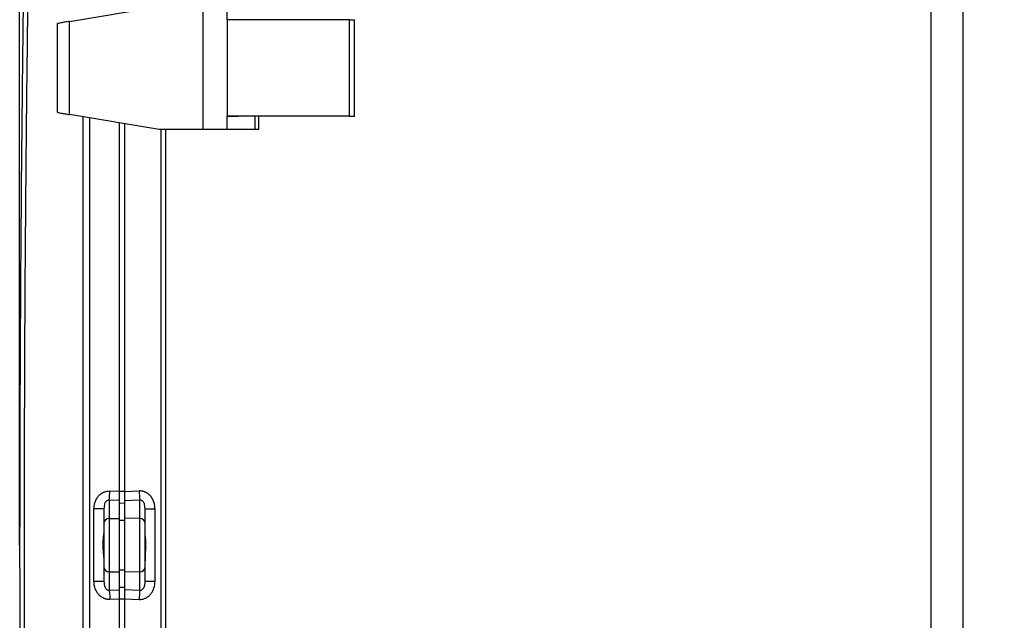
# Model space of a CAD drawing. Header units: inches. Extents: x 1.6 to 69.9, y 1.6 to 53.6.
# Tile 20 of 25: x 40 to 51.9, y 19.2 to 26.5. Entities that reach past the tile are written whole.
import ezdxf

# ---------------------------------------------------------------- set-up
doc = ezdxf.new("R2010")
doc.units = ezdxf.units.IN
doc.header["$LTSCALE"] = 6.5
doc.header["$MEASUREMENT"] = 0
doc.layers.add('DIMENSIONS', color=140, linetype='Continuous', lineweight=25)
doc.styles.add('SLDTEXTSTYLE0', font='TXT', dxfattribs={"width": 0.7})
doc.dimstyles.new('SLDDIMSTYLE0', dxfattribs={"dimtxt": 0.552246, "dimasz": 0.845, "dimexe": 0, "dimexo": 0.0625, "dimgap": 0.138062, "dimtad": 0, "dimtih": 1, "dimtoh": 1, "dimrnd": 1e-09, "dimzin": 12, "dimdsep": 46, "dimtxsty": 'SLDTEXTSTYLE0', "dimsah": 1, "dimcen": 0.09, "dimadec": 0, "dimazin": 3, "dimtfac": 1, "dimtofl": 0, "dimtmove": 0, "dimatfit": 3, "dimfxl": 0, "dimfrac": 2, "dimtolj": 1, "dimtzin": 12, "dimarcsym": 0})

# ---------------------------------------------------------------- blocks, each defined once
blk = doc.blocks.new('_D')
at = {"layer": 'DIMENSIONS'}
for p, q in [((39.975, 20.444), (39.975, 32.828)), ((51.383, 27.263), (51.383, 32.828)), ((39.975, 32.015), (43.906, 32.015)), ((44.654, 32.015), (44.469, 32.015)), ((44.469, 32.015), (44.469, 31.138)), ((46.755, 32.015), (46.94, 32.015)), ((46.94, 32.015), (46.94, 31.138)), ((51.383, 32.015), (47.503, 32.015)), ((44.469, 31.138), (44.654, 31.138)), ((46.94, 31.138), (46.755, 31.138))]:
    blk.add_line(p, q, dxfattribs=at)
for points in [[(39.975, 32.015), (40.82, 31.885), (40.82, 32.145)], [(51.383, 32.015), (50.538, 32.145), (50.538, 31.885)]]:
    blk.add_solid(points, dxfattribs=at)
at = {"layer": 'DIMENSIONS', "char_height": 0.5417, "attachment_point": 1, "style": 'SLDTEXTSTYLE0'}
for s, insert in [('11.41', (44.654, 32.837)), ('289.8', (44.654, 31.836))]:
    blk.add_mtext(s, dxfattribs=dict(at, insert=insert))
blk = doc.blocks.new('_D_1')
at = {"layer": 'DIMENSIONS'}
for p, q in [((39.975, 20.444), (39.975, 34.915)), ((51.883, 30.701), (51.883, 34.915)), ((39.975, 34.103), (43.906, 34.103)), ((44.654, 34.103), (44.469, 34.103)), ((44.469, 34.103), (44.469, 33.225)), ((46.755, 34.103), (46.94, 34.103)), ((46.94, 34.103), (46.94, 33.225)), ((51.883, 34.103), (47.503, 34.103)), ((44.469, 33.225), (44.654, 33.225)), ((46.94, 33.225), (46.755, 33.225))]:
    blk.add_line(p, q, dxfattribs=at)
for points in [[(39.975, 34.103), (40.82, 33.973), (40.82, 34.233)], [(51.883, 34.103), (51.038, 34.233), (51.038, 33.973)]]:
    blk.add_solid(points, dxfattribs=at)
at = {"layer": 'DIMENSIONS', "char_height": 0.5417, "attachment_point": 1, "style": 'SLDTEXTSTYLE0'}
for s, insert in [('11.91', (44.654, 34.925)), ('302.5', (44.654, 33.923))]:
    blk.add_mtext(s, dxfattribs=dict(at, insert=insert))

msp = doc.modelspace()

# ---------------------------------------------------------------- linework, layer by layer
for p, q in [((50.996, 26.798), (50.996, 13.44)), ((40.578, 26.455), (41.662, 26.636)), ((42.196, 25.147), (42.196, 26.636)), ((42.483, 26.475), (42.483, 26.636)), ((40.578, 25.328), (40.578, 26.455)), ((42.483, 26.475), (42.483, 25.308)), ((42.823, 26.475), (42.483, 26.475)), ((43.962, 26.475), (42.617, 26.475)), ((43.962, 25.308), (43.962, 26.475)), ((44.026, 26.475), (44.026, 26.475)), ((44.026, 25.308), (44.026, 26.475)), ((40.433, 25.355), (40.433, 26.428)), ((41.662, 25.147), (40.578, 25.328)), ((40.743, 14.857), (40.743, 25.3)), ((40.825, 14.871), (40.825, 25.287)), ((42.483, 25.147), (42.483, 25.308)), ((42.483, 25.308), (42.617, 25.308)), ((43.962, 25.308), (42.483, 25.308)), ((42.823, 25.147), (42.823, 25.308)), ((42.867, 25.147), (42.867, 25.308)), ((41.183, 20.771), (41.183, 25.227)), ((41.243, 25.217), (41.243, 20.77)), ((42.196, 25.147), (41.662, 25.147)), ((41.684, 25.147), (41.684, 15.01)), ((41.743, 15.01), (41.743, 25.147)), ((42.823, 25.147), (42.483, 25.147)), ((41.066, 20.775), (41.183, 20.771)), ((41.243, 20.77), (41.183, 20.77)), ((41.243, 20.77), (41.42, 20.775)), ((41.183, 20.659), (41.057, 20.662)), ((41.057, 20.662), (41.057, 20.441)), ((41.183, 20.442), (41.183, 20.659)), ((41.183, 20.631), (41.243, 20.629)), ((41.429, 20.663), (41.243, 20.657)), ((41.243, 20.657), (41.243, 20.444)), ((41.429, 20.441), (41.429, 20.663)), ((40.874, 19.678), (40.874, 20.56)), ((40.993, 20.56), (40.989, 20.56)), ((40.996, 20.579), (40.993, 20.56)), ((40.993, 20.56), (40.993, 20.384)), ((41.493, 20.56), (41.49, 20.579)), ((41.493, 20.384), (41.493, 20.56)), ((41.612, 19.678), (41.612, 20.56)), ((41.057, 20.441), (41.183, 20.442)), ((41.183, 19.795), (41.183, 20.442)), ((41.243, 20.416), (41.183, 20.417)), ((41.429, 20.441), (41.243, 20.444)), ((41.243, 20.444), (41.243, 19.794)), ((41.493, 20.007), (41.493, 19.931)), ((40.992, 19.966), (40.993, 19.949)), ((40.993, 19.853), (40.993, 19.678)), ((41.057, 19.797), (41.183, 19.795)), ((41.057, 19.797), (41.057, 19.575)), ((41.183, 19.82), (41.243, 19.822)), ((41.183, 19.579), (41.183, 19.795)), ((41.429, 19.797), (41.243, 19.794)), ((41.243, 19.794), (41.243, 19.581)), ((41.429, 19.575), (41.429, 19.797)), ((41.493, 19.678), (41.493, 19.853)), ((40.993, 19.678), (40.996, 19.659)), ((41.057, 19.575), (41.183, 19.579)), ((41.243, 19.608), (41.183, 19.606)), ((41.243, 19.581), (41.429, 19.575)), ((41.183, 19.466), (41.066, 19.462)), ((41.183, 19.468), (41.243, 19.468)), ((41.183, 14.931), (41.183, 19.466)), ((41.243, 19.468), (41.42, 19.462)), ((41.243, 19.468), (41.243, 14.941))]:
    msp.add_line(p, q)
at = {"flags": 128}
for points in [[(42.483, 25.147), (42.457, 25.147), (42.426, 25.147), (42.392, 25.147), (42.356, 25.147), (42.317, 25.147), (42.277, 25.147), (42.237, 25.147), (42.196, 25.147)], [(42.867, 25.147), (42.865, 25.147), (42.851, 25.147), (42.823, 25.147)], [(41.493, 20.56), (41.495, 20.56), (41.502, 20.56), (41.513, 20.56), (41.527, 20.56), (41.545, 20.56), (41.565, 20.56), (41.588, 20.56), (41.612, 20.56)], [(41.057, 20.441), (41.057, 20.395), (41.057, 20.337), (41.057, 20.27), (41.057, 20.196), (41.057, 20.119), (41.057, 20.041), (41.057, 19.967), (41.057, 19.9), (41.057, 19.842), (41.057, 19.797)], [(41.429, 19.797), (41.429, 19.843), (41.429, 19.9), (41.429, 19.968), (41.429, 20.042), (41.429, 20.119), (41.429, 20.196), (41.429, 20.27), (41.429, 20.337), (41.429, 20.395), (41.429, 20.441)], [(40.993, 19.678), (40.991, 19.678), (40.984, 19.678), (40.973, 19.678), (40.959, 19.678), (40.941, 19.678), (40.92, 19.678), (40.898, 19.678), (40.874, 19.678)], [(41.612, 19.678), (41.588, 19.678), (41.565, 19.678), (41.545, 19.678), (41.527, 19.678), (41.513, 19.678), (41.502, 19.678), (41.495, 19.678), (41.493, 19.678)]]:
    msp.add_lwpolyline(points, dxfattribs=at)
for centre, radius, start, end in [((40.182, 20.789), 0.884, 351.7348, 359.0607), ((41.054, 20.38), 0.0609, 87.0883, 175.691), ((41.432, 20.38), 0.0609, 4.309, 92.9117), ((41.054, 19.857), 0.0609, 184.3081, 272.911), ((41.432, 19.858), 0.0609, 267.089, 355.6919), ((42.304, 19.448), 0.884, 171.7344, 179.0608)]:
    msp.add_arc(centre, radius, start, end)
for points, knots in [([(40.049, 28.737), (40.045, 28.515), (40.037, 28.033), (40.026, 27.305), (40.016, 26.566), (40.008, 25.871), (40.001, 25.221), (39.995, 24.618), (39.991, 24.06), (39.987, 23.543), (39.984, 23.065), (39.982, 22.626), (39.98, 22.228), (39.978, 21.872), (39.977, 21.559), (39.977, 21.303), (39.976, 21.101), (39.976, 20.945), (39.976, 20.815), (39.976, 20.699), (39.976, 20.557), (39.975, 20.364), (39.975, 20.109), (39.975, 19.804), (39.976, 19.449), (39.976, 19.044), (39.978, 18.59), (39.979, 18.087), (39.982, 17.556), (39.985, 16.999), (39.989, 16.422), (39.994, 15.805), (40, 15.148), (40.007, 14.455), (40.016, 13.728), (40.026, 12.967), (40.037, 12.22), (40.045, 11.727), (40.049, 11.5)], [0, 0, 0, 0, 0.0385876, 0.0839224, 0.1267711, 0.1671337, 0.2050099, 0.2397896, 0.2721709, 0.3021536, 0.3297379, 0.3553593, 0.3784941, 0.3991423, 0.4173038, 0.4329787, 0.4435502, 0.4525866, 0.4600878, 0.466156, 0.4728449, 0.4847969, 0.4996253, 0.5173301, 0.5379113, 0.5613689, 0.5877029, 0.6169133, 0.649, 0.6801928, 0.7136947, 0.7495057, 0.7876256, 0.8280545, 0.8700088, 0.91419, 0.9605982, 1, 1, 1, 1]), ([(40.103, 11.729), (40.101, 11.851), (40.097, 12.094), (40.091, 12.459), (40.086, 12.823), (40.081, 13.188), (40.076, 13.553), (40.071, 13.917), (40.067, 14.282), (40.062, 14.647), (40.059, 15.012), (40.055, 15.376), (40.052, 15.741), (40.049, 16.106), (40.046, 16.471), (40.043, 16.836), (40.041, 17.2), (40.039, 17.565), (40.037, 17.93), (40.036, 18.295), (40.035, 18.659), (40.034, 19.024), (40.033, 19.389), (40.033, 19.754), (40.032, 20.119), (40.033, 20.483), (40.033, 20.848), (40.034, 21.213), (40.035, 21.578), (40.036, 21.943), (40.037, 22.307), (40.039, 22.672), (40.041, 23.037), (40.043, 23.402), (40.046, 23.766), (40.049, 24.131), (40.052, 24.496), (40.055, 24.861), (40.059, 25.225), (40.062, 25.59), (40.067, 25.955), (40.071, 26.32), (40.076, 26.684), (40.081, 27.049), (40.086, 27.414), (40.091, 27.779), (40.097, 28.143), (40.101, 28.387), (40.103, 28.508)], [0, 0, 0, 0, 0.02174, 0.04348, 0.06522, 0.08696, 0.1087, 0.130439, 0.152179, 0.173918, 0.195657, 0.217396, 0.239135, 0.260874, 0.282613, 0.304352, 0.326091, 0.34783, 0.369568, 0.391307, 0.413046, 0.434784, 0.456523, 0.478261, 0.5, 0.521739, 0.543477, 0.565216, 0.586954, 0.608693, 0.630432, 0.65217, 0.673909, 0.695648, 0.717387, 0.739126, 0.760865, 0.782604, 0.804343, 0.826082, 0.847821, 0.869561, 0.8913, 0.91304, 0.93478, 0.95652, 0.97826, 1, 1, 1, 1]), ([(40.578, 26.455), (40.56, 26.452), (40.541, 26.449), (40.505, 26.443), (40.488, 26.44), (40.46, 26.434), (40.45, 26.432), (40.436, 26.429), (40.433, 26.428), (40.433, 26.428)], [0, 0, 0, 0, 0.25, 0.25, 0.5, 0.5, 0.75, 0.75, 1, 1, 1, 1]), ([(43.962, 26.475), (43.964, 26.475), (43.969, 26.475), (43.979, 26.475), (43.993, 26.475), (44.006, 26.475), (44.016, 26.475), (44.022, 26.475), (44.025, 26.475), (44.026, 26.475), (44.026, 26.475), (44.026, 26.475)], [0, 0, 0, 0, 0.071167, 0.143029, 0.286118, 0.499577, 0.624521, 0.749717, 0.874819, 0.937373, 1, 1, 1, 1]), ([(40.433, 25.355), (40.433, 25.355), (40.436, 25.354), (40.45, 25.351), (40.46, 25.349), (40.488, 25.343), (40.505, 25.34), (40.541, 25.334), (40.56, 25.331), (40.578, 25.328)], [0, 0, 0, 0, 0.25, 0.25, 0.5, 0.5, 0.75, 0.75, 1, 1, 1, 1]), ([(43.962, 25.308), (43.964, 25.308), (43.966, 25.308), (43.97, 25.308), (43.972, 25.308), (43.979, 25.308), (43.983, 25.308), (43.994, 25.308), (44.002, 25.308), (44.014, 25.308), (44.018, 25.308), (44.023, 25.308), (44.024, 25.308), (44.026, 25.308), (44.026, 25.308), (44.026, 25.308)], [0, 0, 0, 0, 0.0625, 0.0625, 0.125, 0.125, 0.25, 0.25, 0.5, 0.5, 0.75, 0.75, 0.875, 0.875, 1, 1, 1, 1]), ([(40.874, 20.56), (40.874, 20.574), (40.876, 20.595), (40.881, 20.618), (40.884, 20.63), (40.886, 20.634), (40.887, 20.638), (40.887, 20.639), (40.89, 20.648), (40.894, 20.658), (40.899, 20.667), (40.902, 20.674), (40.904, 20.677), (40.913, 20.693), (40.921, 20.704), (40.935, 20.72), (40.942, 20.727), (40.95, 20.734), (40.955, 20.738), (40.958, 20.74), (40.966, 20.746), (40.974, 20.752), (40.985, 20.757), (40.989, 20.759), (40.992, 20.76), (40.994, 20.761), (41.001, 20.764), (41.01, 20.767), (41.02, 20.77), (41.025, 20.771), (41.028, 20.772), (41.029, 20.772), (41.042, 20.774), (41.054, 20.775), (41.066, 20.775)], [0, 0, 0, 0, 0.125, 0.1875, 0.21875, 0.234375, 0.234375, 0.25, 0.25, 0.3125, 0.34375, 0.34375, 0.375, 0.375, 0.5, 0.5, 0.5625, 0.59375, 0.59375, 0.625, 0.625, 0.6875, 0.71875, 0.734375, 0.734375, 0.75, 0.75, 0.8125, 0.84375, 0.859375, 0.859375, 0.875, 0.875, 1, 1, 1, 1]), ([(41.183, 20.659), (41.183, 20.66), (41.183, 20.662), (41.183, 20.666), (41.183, 20.67), (41.183, 20.675), (41.183, 20.679), (41.183, 20.684), (41.183, 20.688), (41.183, 20.693), (41.183, 20.697), (41.183, 20.702), (41.183, 20.709), (41.183, 20.719), (41.183, 20.732), (41.183, 20.745), (41.183, 20.758), (41.183, 20.767), (41.183, 20.771)], [0, 0, 0, 0, 0.053009, 0.1045177, 0.154526, 0.2030342, 0.2500422, 0.2955502, 0.3395583, 0.3820667, 0.4230755, 0.462585, 0.5005952, 0.6052968, 0.7075822, 0.807457, 0.9049275, 1, 1, 1, 1]), ([(41.243, 20.77), (41.243, 20.767), (41.243, 20.763), (41.243, 20.755), (41.243, 20.748), (41.243, 20.741), (41.243, 20.733), (41.243, 20.726), (41.243, 20.719), (41.243, 20.712), (41.243, 20.704), (41.243, 20.696), (41.243, 20.688), (41.243, 20.68), (41.243, 20.672), (41.243, 20.664), (41.243, 20.659), (41.243, 20.657)], [0, 0, 0, 0, 0.052533, 0.105807, 0.159821, 0.214579, 0.27008, 0.326326, 0.383317, 0.441056, 0.499542, 0.570354, 0.646204, 0.727094, 0.813023, 0.903991, 1, 1, 1, 1]), ([(41.612, 20.56), (41.612, 20.563), (41.611, 20.57), (41.611, 20.58), (41.61, 20.59), (41.609, 20.599), (41.607, 20.609), (41.605, 20.618), (41.603, 20.627), (41.6, 20.636), (41.597, 20.644), (41.594, 20.653), (41.591, 20.66), (41.587, 20.668), (41.583, 20.675), (41.579, 20.683), (41.575, 20.689), (41.571, 20.696), (41.566, 20.702), (41.562, 20.708), (41.557, 20.714), (41.552, 20.719), (41.54, 20.731), (41.521, 20.747), (41.496, 20.76), (41.476, 20.767), (41.463, 20.771), (41.448, 20.774), (41.434, 20.775), (41.425, 20.775), (41.42, 20.775)], [0, 0, 0, 0, 0.03173, 0.062952, 0.093669, 0.123887, 0.153607, 0.18283, 0.211559, 0.239798, 0.267545, 0.2948, 0.321566, 0.347844, 0.373629, 0.398923, 0.423728, 0.448037, 0.471851, 0.49517, 0.517989, 0.540305, 0.562118, 0.673237, 0.777405, 0.822069, 0.866698, 0.911253, 0.9557, 1, 1, 1, 1]), ([(41.42, 20.775), (41.42, 20.764), (41.421, 20.752), (41.422, 20.729), (41.423, 20.718), (41.424, 20.699), (41.425, 20.69), (41.427, 20.674), (41.428, 20.668), (41.429, 20.663)], [0, 0, 0, 0, 0.25, 0.25, 0.5, 0.5, 0.75, 0.75, 1, 1, 1, 1]), ([(41.057, 20.662), (41.053, 20.663), (41.046, 20.663), (41.035, 20.659), (41.024, 20.652), (41.01, 20.636), (40.998, 20.611), (40.997, 20.589), (40.996, 20.579)], [0, 0, 0, 0, 0.08658, 0.173524, 0.276678, 0.396784, 0.706512, 1, 1, 1, 1]), ([(41.49, 20.579), (41.489, 20.589), (41.488, 20.61), (41.476, 20.635), (41.463, 20.651), (41.453, 20.658), (41.441, 20.663), (41.433, 20.663), (41.429, 20.663)], [0, 0, 0, 0, 0.280463, 0.583709, 0.702162, 0.803932, 0.902838, 1, 1, 1, 1]), ([(40.989, 20.56), (40.988, 20.56), (40.985, 20.56), (40.96, 20.56), (40.922, 20.56), (40.89, 20.56), (40.874, 20.56)], [0, 0, 0, 0, 0.15641, 0.437607, 0.718803, 1, 1, 1, 1]), ([(40.993, 20.384), (40.993, 20.373), (40.993, 20.359), (40.993, 20.325), (40.993, 20.305), (40.993, 20.259), (40.993, 20.233), (40.993, 20.178), (40.993, 20.148), (40.993, 20.089), (40.993, 20.06), (40.993, 20.004), (40.993, 19.978), (40.993, 19.932), (40.993, 19.912), (40.993, 19.878), (40.993, 19.864), (40.993, 19.853)], [0, 0, 0, 0, 0.125, 0.125, 0.25, 0.25, 0.375, 0.375, 0.5, 0.5, 0.625, 0.625, 0.75, 0.75, 0.875, 0.875, 1, 1, 1, 1]), ([(41.493, 19.853), (41.493, 19.864), (41.493, 19.878), (41.493, 19.912), (41.493, 19.932), (41.493, 19.978), (41.493, 20.004), (41.493, 20.06), (41.493, 20.089), (41.493, 20.148), (41.493, 20.178), (41.493, 20.233), (41.493, 20.259), (41.493, 20.305), (41.493, 20.326), (41.493, 20.36), (41.493, 20.373), (41.493, 20.384)], [0, 0, 0, 0, 0.125, 0.125, 0.25, 0.25, 0.375, 0.375, 0.5, 0.5, 0.625, 0.625, 0.75, 0.75, 0.875, 0.875, 1, 1, 1, 1]), ([(40.993, 20.288), (40.993, 20.277), (40.992, 20.265), (40.989, 20.239), (40.987, 20.225), (40.984, 20.196), (40.982, 20.181), (40.98, 20.15), (40.979, 20.134), (40.979, 20.119)], [0, 0, 0, 0, 0.25, 0.25, 0.5, 0.5, 0.75, 0.75, 1, 1, 1, 1]), ([(41.493, 20.231), (41.493, 20.229), (41.493, 20.225), (41.493, 20.218), (41.494, 20.212), (41.494, 20.205), (41.494, 20.199), (41.495, 20.192), (41.495, 20.185), (41.496, 20.17), (41.498, 20.149), (41.499, 20.119), (41.498, 20.089), (41.496, 20.065), (41.495, 20.046), (41.494, 20.032), (41.493, 20.019), (41.493, 20.011), (41.493, 20.007)], [0, 0, 0, 0, 0.031751, 0.063326, 0.094776, 0.126149, 0.157497, 0.188869, 0.220316, 0.251889, 0.377194, 0.500027, 0.622782, 0.748166, 0.811154, 0.873854, 0.936669, 1, 1, 1, 1]), ([(40.993, 20.119), (40.99, 20.119), (40.985, 20.119), (40.981, 20.119), (40.979, 20.119)], [0, 0, 0, 0, 0.43932, 1, 1, 1, 1]), ([(40.979, 20.119), (40.98, 20.087), (40.983, 20.041), (40.99, 19.991), (40.991, 19.972), (40.992, 19.966)], [0, 0, 0, 0, 0.574494, 0.854462, 1, 1, 1, 1]), ([(41.066, 19.462), (41.059, 19.462), (41.05, 19.462), (41.039, 19.464), (41.034, 19.464), (41.031, 19.465), (41.029, 19.465), (41.021, 19.467), (41.013, 19.469), (41.002, 19.473), (40.997, 19.475), (40.995, 19.475), (40.994, 19.476), (40.993, 19.476), (40.982, 19.481), (40.967, 19.49), (40.951, 19.502), (40.944, 19.509), (40.94, 19.512), (40.938, 19.514), (40.937, 19.515), (40.928, 19.525), (40.916, 19.539), (40.904, 19.558), (40.899, 19.568), (40.897, 19.574), (40.896, 19.576), (40.895, 19.577), (40.895, 19.578), (40.895, 19.578), (40.891, 19.586), (40.887, 19.597), (40.883, 19.61), (40.882, 19.617), (40.881, 19.62), (40.88, 19.622), (40.88, 19.622), (40.88, 19.623), (40.876, 19.641), (40.874, 19.659), (40.874, 19.678)], [0, 0, 0, 0, 0.0625, 0.09375, 0.109375, 0.109375, 0.125, 0.125, 0.1875, 0.21875, 0.234375, 0.242188, 0.242188, 0.25, 0.25, 0.375, 0.4375, 0.46875, 0.484375, 0.484375, 0.5, 0.5, 0.625, 0.6875, 0.71875, 0.734375, 0.742187, 0.746094, 0.746094, 0.75, 0.75, 0.8125, 0.84375, 0.859375, 0.867187, 0.871094, 0.871094, 0.875, 0.875, 1, 1, 1, 1]), ([(40.996, 19.659), (40.996, 19.649), (40.998, 19.628), (41.009, 19.604), (41.022, 19.588), (41.032, 19.58), (41.044, 19.574), (41.053, 19.575), (41.057, 19.575)], [0, 0, 0, 0, 0.276791, 0.572738, 0.69152, 0.793422, 0.897966, 1, 1, 1, 1]), ([(41.42, 19.462), (41.431, 19.462), (41.442, 19.463), (41.463, 19.466), (41.474, 19.469), (41.495, 19.477), (41.505, 19.482), (41.52, 19.492), (41.525, 19.495), (41.535, 19.502), (41.539, 19.506), (41.553, 19.52), (41.562, 19.53), (41.578, 19.552), (41.585, 19.564), (41.593, 19.582), (41.594, 19.586), (41.597, 19.593), (41.598, 19.597), (41.602, 19.609), (41.604, 19.617), (41.61, 19.641), (41.612, 19.659), (41.612, 19.678)], [0, 0, 0, 0, 0.125, 0.125, 0.25, 0.25, 0.375, 0.375, 0.4375, 0.4375, 0.5, 0.5, 0.625, 0.625, 0.75, 0.75, 0.78125, 0.78125, 0.8125, 0.8125, 0.875, 0.875, 1, 1, 1, 1]), ([(41.429, 19.575), (41.43, 19.575), (41.433, 19.575), (41.436, 19.575), (41.44, 19.575), (41.444, 19.576), (41.447, 19.577), (41.453, 19.58), (41.462, 19.586), (41.471, 19.596), (41.48, 19.611), (41.486, 19.626), (41.49, 19.642), (41.492, 19.659), (41.493, 19.671), (41.493, 19.678)], [0, 0, 0, 0, 0.025617, 0.050823, 0.075854, 0.100954, 0.126362, 0.152311, 0.238851, 0.339551, 0.458553, 0.601027, 0.711556, 0.844507, 1, 1, 1, 1]), ([(41.057, 19.575), (41.059, 19.563), (41.061, 19.547), (41.064, 19.508), (41.065, 19.485), (41.066, 19.462)], [0, 0, 0, 0, 0.5, 0.5, 1, 1, 1, 1]), ([(41.183, 19.466), (41.183, 19.468), (41.183, 19.473), (41.183, 19.48), (41.183, 19.487), (41.183, 19.495), (41.183, 19.502), (41.183, 19.509), (41.183, 19.517), (41.183, 19.524), (41.183, 19.531), (41.183, 19.539), (41.183, 19.548), (41.183, 19.556), (41.183, 19.564), (41.183, 19.572), (41.183, 19.576), (41.183, 19.579)], [0, 0, 0, 0, 0.052533, 0.105807, 0.159821, 0.214579, 0.27008, 0.326326, 0.383317, 0.441056, 0.499542, 0.570354, 0.646204, 0.727094, 0.813023, 0.903991, 1, 1, 1, 1]), ([(41.243, 19.581), (41.243, 19.579), (41.243, 19.577), (41.243, 19.573), (41.243, 19.569), (41.243, 19.564), (41.243, 19.56), (41.243, 19.555), (41.243, 19.551), (41.243, 19.546), (41.243, 19.542), (41.243, 19.537), (41.243, 19.53), (41.243, 19.52), (41.243, 19.507), (41.243, 19.494), (41.243, 19.481), (41.243, 19.472), (41.243, 19.468)], [0, 0, 0, 0, 0.053009, 0.104518, 0.154526, 0.203034, 0.250042, 0.29555, 0.339558, 0.382067, 0.423076, 0.462585, 0.500595, 0.605297, 0.707582, 0.807457, 0.904927, 1, 1, 1, 1])]:
    msp.add_open_spline(points, degree=3, knots=knots)
msp.add_open_spline([(51.383, 26.787), (51.383, 22.342), (51.383, 17.896), (51.383, 13.45)], degree=3)
at = {"layer": 'DIMENSIONS'}
msp.add_line((39.975, 20.119), (39.975, 30.797), dxfattribs=at)

# ---------------------------------------------------------------- dimensions: what is measured, and where the dimension line sits
for base, p2, picture, middle in [((51.883, 34.103), (51.883, 30.376), '_D_1', (45.704, 34.103)), ((51.383, 32.015), (51.383, 26.938), '_D', (45.704, 32.015))]:
    dim = msp.add_linear_dim(base=base, p1=(39.975, 20.119), p2=p2, dimstyle='SLDDIMSTYLE0', dxfattribs=at)
    dim.commit()
    dim.dimension.update_dxf_attribs({"geometry": picture, "text_midpoint": middle, "dimtype": 160})

doc.saveas('drawing.dxf')
